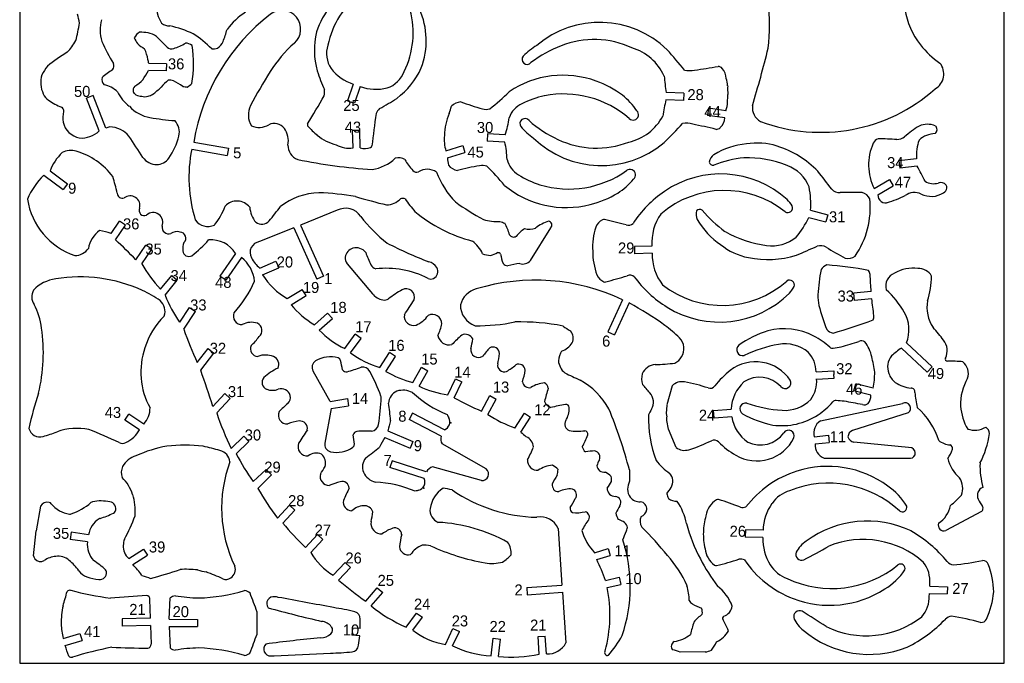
# Model space of a CAD drawing. Extents: x 35 to 689, y -57 to 689.
# Tile 1 of 2: x 35 to 689, y -57 to 370. Entities that reach past the tile are written whole.
import ezdxf

# ---------------------------------------------------------------- set-up
doc = ezdxf.new("R2010")
doc.units = 0
doc.header["$MEASUREMENT"] = 0
doc.layers.get('0').update_dxf_attribs({"linetype": 'CONTINUOUS'})
doc.layers.add('TEXT', color=1, linetype='CONTINUOUS')

msp = doc.modelspace()

# ---------------------------------------------------------------- linework, layer by layer
at = {"color": 7}
for p, q in [((132.56, 340.59), (120.86, 340.8)), ((132.56, 340.59), (132.47, 335.78)), ((132.47, 335.78), (120.7, 336.02)), ((256.64, 327.04), (252.84, 315.97)), ((261.21, 325.47), (257.4, 314.4)), ((475.98, 321.05), (464.29, 321.45)), ((475.98, 321.05), (475.82, 316.26)), ((83.99, 319.56), (79.52, 317.82)), ((87.98, 296), (79.52, 317.82)), ((92.45, 297.74), (83.99, 319.56)), ((252.84, 315.97), (255.12, 315.19)), ((257.4, 314.4), (255.12, 315.19)), ((475.82, 316.26), (464.13, 316.65)), ((492.36, 311.02), (491.69, 306.26)), ((503.95, 309.39), (492.36, 311.02)), ((503.28, 304.63), (491.69, 306.26)), ((256.18, 296.5), (260.97, 296.62)), ((256.46, 284.8), (256.18, 296.5)), ((261.27, 284.73), (260.97, 296.62)), ((345.75, 294.01), (345.51, 289.22)), ((357.2, 288.63), (345.51, 289.22)), ((357.44, 293.42), (345.75, 294.01)), ((318.14, 282.86), (329.31, 286.34)), ((319.06, 278.22), (330.7, 281.76)), ((329.31, 286.34), (330.7, 281.76)), ((630.39, 277.49), (618.77, 276.15)), ((618.77, 276.15), (619.31, 271.39)), ((55.37, 269.54), (67.03, 260.9)), ((630.94, 272.72), (619.31, 271.39)), ((51.25, 266.62), (64.12, 257.08)), ((602.37, 257.8), (612.45, 263.74)), ((612.45, 263.74), (614.88, 259.61)), ((67.03, 260.9), (64.12, 257.08)), ((604.8, 253.66), (614.88, 259.61)), ((560.11, 243.37), (571.44, 240.44)), ((95.97, 227.99), (101.44, 236.11)), ((105.42, 233.43), (101.44, 236.11)), ((558.9, 238.63), (570.23, 235.73)), ((571.44, 240.44), (570.23, 235.73)), ((98.87, 223.7), (105.42, 233.43)), ((112.37, 210.55), (118.91, 220.26)), ((116.35, 207.87), (122.89, 217.57)), ((122.89, 217.57), (118.91, 220.26)), ((454.84, 219.69), (443.15, 219.41)), ((443.15, 219.41), (443.26, 214.61)), ((178.48, 214.72), (168.06, 199.71)), ((182.38, 212.12), (171.98, 196.99)), ((454.96, 214.89), (443.26, 214.61)), ((128.67, 191.06), (136.13, 200.08)), ((131.76, 187.16), (139.84, 197.03)), ((136.13, 200.08), (139.84, 197.03)), ((171.98, 196.99), (168.06, 199.71)), ((600.27, 189.53), (588.62, 188.44)), ((588.62, 188.44), (589.07, 183.67)), ((600.72, 184.75), (589.07, 183.67)), ((141.41, 169.12), (147.84, 178.89)), ((147.84, 178.89), (151.83, 176.22)), ((144.08, 164.6), (151.83, 176.22)), ((153.11, 142.46), (160.31, 151.69)), ((160.31, 151.69), (164.13, 148.76)), ((155.37, 137.33), (164.13, 148.76)), ((241.18, 116.59), (229.9, 136.82)), ((563.82, 136.29), (575.5, 136.93)), ((564.08, 131.52), (575.76, 132.15)), ((575.5, 136.93), (575.63, 134.54)), ((575.76, 132.15), (575.63, 134.54)), ((468.24, 127.06), (464.72, 114.39)), ((588.85, 123.75), (590.03, 128.4)), ((601.65, 125.45), (590.03, 128.4)), ((163.38, 113.34), (171.38, 121.88)), ((166.05, 109.04), (174.91, 118.61)), ((171.38, 121.88), (174.91, 118.61)), ((241.18, 116.59), (252.73, 118.49)), ((252.73, 118.49), (253.51, 113.75)), ((600.18, 120.81), (588.85, 123.75)), ((241.96, 111.86), (237.75, 89.08)), ((241.96, 111.86), (253.51, 113.75)), ((464.69, 114.28), (464.32, 108.54)), ((495.77, 110.73), (507.45, 111.5)), ((566.59, 103.71), (621.19, 115.29)), ((104.97, 104.32), (107.62, 108.3)), ((117.63, 101.65), (107.62, 108.3)), ((464.32, 108.54), (464.8, 106.36)), ((464.62, 103.96), (464.81, 106.19)), ((496.09, 105.82), (495.77, 110.73)), ((496.09, 105.82), (507.77, 106.55)), ((624.84, 109.18), (587.97, 97.47)), ((114.73, 97.86), (104.97, 104.32)), ((465.72, 98.33), (464.62, 103.96)), ((470.86, 86.09), (465.76, 98.22)), ((175.65, 85.42), (184.07, 93.55)), ((184.07, 93.55), (187.4, 90.1)), ((562.58, 93.26), (571.89, 94.23)), ((571.89, 94.23), (572.39, 89.46)), ((178.99, 81.97), (187.4, 90.1)), ((563.08, 88.49), (572.39, 89.46)), ((627.29, 85.81), (588.79, 89.63)), ((569.17, 79.09), (624.99, 79.07)), ((190.28, 63.51), (198.87, 71.47)), ((193.36, 59), (202.35, 67.98)), ((198.87, 71.47), (202.35, 67.98)), ((49.03, 47.12), (46.13, 30.79)), ((206.28, 39.3), (214.24, 47.87)), ((214.24, 47.87), (217.76, 44.61)), ((209.79, 36.04), (217.76, 44.61)), ((44.35, 14.29), (46.13, 30.79)), ((69.32, 29.9), (68.65, 25.15)), ((80.91, 28.25), (69.32, 29.9)), ((224.97, 19.83), (232.95, 28.39)), ((232.95, 28.39), (236.46, 25.12)), ((392.55, 32.47), (395.1, -5.12)), ((516.89, 31.56), (516.75, 26.76)), ((528.45, 26.42), (516.75, 26.76)), ((528.59, 31.21), (516.89, 31.56)), ((80.23, 23.5), (68.65, 25.15)), ((228.48, 16.56), (236.46, 25.12)), ((243.3, 1.44), (251.34, 9.94)), ((246.79, -1.86), (254.83, 6.64)), ((251.34, 9.94), (254.83, 6.64)), ((371.78, -6.7), (395.1, -5.12)), ((639.18, -5.84), (650.87, -6.23)), ((650.87, -6.23), (650.71, -11.02)), ((264.88, -15.83), (272.56, -7)), ((268.49, -18.98), (276.18, -10.15)), ((272.56, -7), (276.18, -10.15)), ((371.78, -6.7), (372.1, -11.49)), ((372.1, -11.49), (395.43, -9.91)), ((395.43, -9.91), (397.7, -43.36)), ((639.02, -10.64), (650.71, -11.02)), ((291.72, -33.06), (298.67, -23.65)), ((298.67, -23.65), (302.48, -26.49)), ((296.04, -35.11), (302.48, -26.49)), ((317.8, -44.55), (322.76, -33.95)), ((322.53, -45.37), (327.02, -35.98)), ((322.76, -33.95), (327.02, -35.98)), ((379.22, -39.31), (384, -38.97)), ((384.83, -50.64), (384, -38.97)), ((348.15, -52.01), (349.46, -40.38)), ((349.46, -40.38), (354.23, -40.92)), ((352.92, -52.54), (354.23, -40.92)), ((380.04, -50.98), (379.22, -39.31))]:
    msp.add_line(p, q, dxfattribs=at)
at = {"color": 7, "linetype": 'Continuous'}
for p, q in [((150.75, 288.6), (173.8, 284.53)), ((149.42, 283.94), (172.97, 279.8)), ((173.8, 284.53), (172.97, 279.8)), ((245.89, 243.37), (221.51, 233.53)), ((217.06, 231.74), (194.39, 222.59)), ((217.06, 231.74), (232.44, 197.82)), ((221.51, 233.53), (236.89, 199.61)), ((387.57, 231.69), (374.09, 210.05)), ((194.55, 205.07), (205.29, 209.71)), ((205.29, 209.71), (207.19, 205.3)), ((196.45, 200.67), (207.19, 205.3)), ((252.46, 207.87), (269.34, 187.97)), ((236.89, 199.61), (232.44, 197.82)), ((212.83, 184.83), (222.79, 190.97)), ((225.31, 186.89), (222.79, 190.97)), ((215.34, 180.75), (225.31, 186.89)), ((435.36, 184.08), (425.55, 162.83)), ((435.36, 184.08), (435.36, 184.08)), ((439.71, 182.07), (429.9, 160.82)), ((230.85, 167.46), (239.58, 175.25)), ((234.05, 163.88), (242.78, 171.68)), ((242.78, 171.68), (239.58, 175.25)), ((250.97, 151.81), (257.87, 161.26)), ((254.85, 148.98), (261.75, 158.44)), ((261.75, 158.44), (257.87, 161.26)), ((425.55, 162.83), (429.9, 160.82)), ((620.39, 152), (637.51, 136.04)), ((623.66, 155.51), (640.78, 139.55)), ((274.3, 139.21), (280.7, 149.01)), ((278.32, 136.59), (284.74, 146.42)), ((284.74, 146.42), (280.7, 149.01)), ((296.12, 129.11), (301.94, 139.27)), ((301.94, 139.27), (306.1, 136.89)), ((640.78, 139.55), (637.51, 136.04)), ((300.29, 126.73), (306.1, 136.89)), ((319.33, 121.09), (324.42, 131.63)), ((324.42, 131.63), (328.74, 129.54)), ((323.65, 119), (328.74, 129.54)), ((341.73, 110.15), (347.22, 120.49)), ((345.96, 107.9), (351.46, 118.23)), ((347.22, 120.49), (351.46, 118.23)), ((295.93, 108.81), (293.64, 104.59)), ((314.87, 93.66), (293.64, 104.59)), ((317.1, 97.91), (295.93, 108.81)), ((363.8, 99.03), (370.27, 108.78)), ((367.8, 96.38), (374.27, 106.13)), ((370.27, 108.78), (374.27, 106.13)), ((277.66, 92.63), (294.31, 85.74)), ((279.49, 97.07), (296.14, 90.18)), ((296.14, 90.18), (294.31, 85.74)), ((344.91, 71.9), (315.51, 88.46)), ((282.36, 77.31), (280.9, 72.74)), ((303.68, 65.46), (280.9, 72.74)), ((305.1, 70.04), (282.36, 77.31)), ((341.73, 64.22), (309.23, 73.27)), ((673.43, 43.62), (649.83, 31.04)), ((107.6, 12.53), (117.49, 18.79)), ((110.23, 8.51), (120.12, 14.77)), ((117.49, 18.79), (120.12, 14.77)), ((416.77, 16.36), (425.73, 19.06)), ((418.15, 11.76), (427.11, 14.47)), ((425.73, 19.06), (427.11, 14.47)), ((424.04, -2.1), (433.15, 0.04)), ((433.15, 0.04), (434.25, -4.63)), ((425.13, -6.77), (434.25, -4.63)), ((121.94, -27.06), (121.71, -14.65)), ((134.47, -27.8), (135.12, -13.63)), ((121.94, -27.06), (103.22, -27.52)), ((103.22, -27.52), (103.34, -32.32)), ((122.06, -31.86), (103.34, -32.32)), ((122.06, -31.86), (122.44, -44.27)), ((134.46, -32.6), (153.18, -32.64)), ((134.46, -32.6), (135.06, -46.77)), ((134.47, -27.8), (153.19, -27.84)), ((153.19, -27.84), (153.18, -32.64)), ((64.03, -40.5), (75.25, -37.2)), ((75.25, -37.2), (76.61, -41.8)), ((256.07, -33.65), (255.74, -38.43)), ((260.87, -38.78), (255.74, -38.43)), ((261.19, -34), (256.07, -33.65)), ((65.38, -45.11), (76.61, -41.8)), ((490.14, -49.48), (473.63, -49.59))]:
    msp.add_line(p, q, dxfattribs=at)
at = {"linetype": 'Continuous'}
msp.add_lwpolyline([(35.24, -56.98), (688.66, -56.98), (688.66, 688.93), (35.24, 688.93)], close=True, dxfattribs=at)
at = {"color": 7}
for centre, radius, start, end in [((429.48, 365.11), 103.45, 352.08446, 26.23605), ((673.9, 385.2), 51.99, 161.05424, 218.12734), ((156.09, 382.23), 30.64, 171.97066, 208.90569), ((281.16, 346.42), 51.23, 117.86358, 162.70539), ((296.66, 340.99), 58.15, 127.00439, 168.27867), ((-17.71, 347.88), 94.78, 11.96242, 15.66335), ((208.45, 337.53), 43.9, 122.21764, 144.07738), ((238.23, 361.07), 58.15, 333.78465, 15.05893), ((253.8, 355.83), 51.23, 339.35793, 24.19974), ((-146.68, 409.12), 225.56, 346.3517, 349.37119), ((114.11, 362.86), 25.46, 164.26794, 196.99979), ((135.35, 376.7), 11.09, 236.73869, 267.73815), ((420.08, 303.41), 64.56, 45.96512, 130.27352), ((119.45, 353.5), 9.21, 120.43717, 152.03216), ((115.06, 315.2), 46.24, 83.30042, 90.34847), ((115.94, 343.93), 17.78, 55.64161, 75.28215), ((118.58, 291.64), 75.76, 65.1553, 77.54785), ((109.24, 296.87), 75.69, 45.10342, 57.04703), ((44.71, 401.65), 133.81, 339.72338, 343.33906), ((281.51, 349.53), 50.74, 166.17853, 195.74515), ((40.23, 373.84), 36.93, 316.06648, 330.93546), ((181.31, 394.21), 99.43, 202.96688, 212.5334), ((128.77, 364.41), 18.66, 200.67585, 214.33569), ((150.62, 399.8), 59.13, 230.94144, 236.62414), ((-509.54, -284.85), 904.39, 44.72076, 45.35597), ((129.91, 377.47), 27.78, 285.82781, 303.4679), ((145.07, 347.24), 7.06, 49.81308, 88.71901), ((161.88, 358.63), 8.99, 300.86558, 338.08648), ((416.35, 297.22), 59.43, 64.89286, 111.54378), ((678.7, 388.96), 58.09, 218.12734, 235.65166), ((119.01, 260.16), 102.36, 120.65023, 129.63837), ((98.65, 340.48), 21.84, 7.51995, 27.08673), ((135.92, 354.73), 4.29, 228.3458, 291.43127), ((74.53, 340.5), 76.07, 350.11038, 9.17248), ((163.95, 356.37), 6.02, 257.6518, 295.01168), ((257.15, 347.36), 18.27, 162.65015, 213.23415), ((404.12, 310.67), 49.27, 121.53138, 134.83781), ((422.63, 278.94), 78.74, 110.90843, 127.64248), ((432.2, 318.8), 33.57, 23.79295, 73.79894), ((-16.01, -70.64), 638.85, 39.57622, 41.16035), ((-205.76, 532.3), 759.69, 343.20061, 346.18181), ((93.54, 339.25), 4.22, 321.18403, 20.66435), ((98.12, 337.09), 23.05, 9.26226, 15.7306), ((372.01, 343.51), 3.37, 141.42956, 318.76188), ((637.11, 333.79), 11.38, 299.3405, 39.30821), ((88.25, 312.29), 43.66, 142.30257, 151.48871), ((221.6, 163.19), 213.64, 125.73515, 128.06112), ((-58.97, 441.7), 208.44, 327.58231, 329.53625), ((350.03, 375.05), 123.75, 198.50507, 204.6768), ((266.16, 356.41), 30.88, 218.13202, 252.04457), ((273.3, 341.81), 18.27, 288.82917, 339.41316), ((255.43, 358.5), 50.74, 306.31817, 335.88478), ((479.89, 353.29), 17.27, 258.33956, 280.61254), ((347.83, 1254.27), 927.87, 278.38092, 279.36041), ((498.57, 334.82), 3.94, 42.13502, 87.53369), ((493.84, 330.54), 10.32, 1.49812, 42.13502), ((67.27, 328.2), 18.06, 164.1529, 205.0457), ((94.89, 330.19), 5.15, 166.35976, 224.24396), ((101.89, 343.77), 20.46, 298.34017, 317.54602), ((163.48, 294.32), 46.09, 129.98832, 138.17392), ((134.33, 320.11), 9.54, 71.67887, 92.8113), ((119.05, 291.1), 42.23, 54.65716, 64.35074), ((131.5, 347.14), 26.67, 304.15155, 312.35419), ((395.84, 268.63), 64.28, 69.98875, 123.83098), ((394.54, 264.58), 68.53, 53.47021, 70.12368), ((623.2, 346.96), 160.94, 185.21022, 189.11967), ((472.1, 322.27), 33.17, 6.36324, 14.90658), ((60.4, 324.99), 10.48, 205.0457, 235.37516), ((88.54, 310.73), 16.09, 43.86914, 80.47685), ((125.34, 334.65), 28.25, 206.87397, 232.13622), ((115.02, 322.73), 4.56, 138.40413, 190.12565), ((-131.48, 96.34), 330.84, 42.50626, 42.98897), ((117.84, 330.83), 12.03, 282.57554, 297.82419), ((39.23, 424.16), 133.8, 309.01036, 312.21397), ((149.95, 356.88), 32, 258.32322, 263.75517), ((220.65, 322.68), 16.95, 348.62369, 2.37639), ((271.76, 354.49), 30.88, 250.01875, 283.93129), ((268.47, 412.36), 128.64, 307.70115, 315.39108), ((396.22, 254.16), 66.36, 48.99521, 101.1304), ((559.11, 323.77), 54.08, 177.68584, 183.91606), ((566.88, 409.25), 114.18, 249.47625, 311.60289), ((79.79, 353.07), 44.61, 235.37516, 247.73078), ((115.62, 325.77), 6.7, 241.49634, 274.99781), ((118.33, 325.29), 6.56, 251.06611, 288.93389), ((-294.13, 620.32), 610.71, 328.44745, 330.47229), ((217.07, 420.75), 123.75, 297.38652, 303.55824), ((328.69, 305.46), 9.8, 93.82166, 135.17738), ((414.33, 561.79), 261.22, 250.70913, 253.9976), ((375.01, 299.56), 15.85, 113.91581, 160.82752), ((395.64, 260.91), 59.63, 101.83838, 116.9854), ((409.5, 286.38), 42.11, 33.12865, 52.17833), ((620.96, 280.52), 160.94, 167.02801, 170.93746), ((482.83, 316.17), 22.19, 342.19441, 357.6957), ((359.09, 322.58), 146.09, 357.13297, 359.01471), ((61.91, 309.41), 2.57, 348.54256, 67.73078), ((88.54, 304.01), 24.61, 168.54256, 185.27686), ((125.37, 328.02), 23.39, 222.0548, 260.93234), ((875.91, 218.17), 610.71, 171.59102, 173.61586), ((286.92, 299.9), 16.95, 139.68693, 153.43962), ((365.4, 290.35), 48.41, 159.0393, 176.82047), ((290.55, 320.06), 32.12, 337.32044, 346.15502), ((344.95, 319.69), 9.37, 253.71672, 283.53493), ((442.32, 306.77), 3.59, 224.65019, 47.02928), ((532.04, 311.56), 10.6, 173.63009, 240.68065), ((77.79, 305.2), 14.18, 194.09414, 257.77147), ((149.84, 461.52), 159.11, 259.80655, 265.82059), ((129.34, 295.01), 11.85, 348.42983, 41.28876), ((228.57, 300.19), 2.34, 166.17352, 197.9153), ((300.82, 312.35), 59.7, 341.51714, 352.69864), ((370.57, 300.84), 3.37, 37.3858, 214.71812), ((425.42, 361.86), 78.74, 228.5052, 245.23925), ((432.29, 321.45), 33.57, 282.34874, 332.35473), ((11.25, 740.12), 638.85, 314.98733, 316.57146), ((477.55, 283.83), 17.27, 75.53514, 97.80812), ((493, 305.6), 10.32, 314.01267, 354.64956), ((75.86, 309.32), 18.01, 266.58876, 312.30502), ((95.98, 292.35), 6.44, 97.53947, 123.21315), ((94.45, 281.29), 17.46, 40.51133, 87.76695), ((258.42, 325.66), 41.41, 219.23552, 231.71992), ((404.81, 331.44), 49.27, 221.30987, 234.6163), ((285.26, -606.24), 927.87, 76.78727, 77.76677), ((497.44, 301.01), 3.94, 268.61399, 314.01267), ((673.42, 233.36), 77.76, 122.09515, 130.92948), ((637.69, 286.37), 14.03, 68.26841, 113.49183), ((643.42, 277.3), 16.98, 92.35651, 131.80387), ((640.77, 296.9), 3.28, 306.50198, 49.79743), ((-524.52, -129.86), 760.41, 32.47758, 33.75251), ((102.14, 301.76), 39.87, 323.47167, 346.75717), ((253.19, 317.94), 32.12, 230.50904, 255.8935), ((341.88, 290.53), 24.95, 174.22107, 197.89992), ((298.98, 275.44), 59.7, 1.5892, 12.7707), ((421.23, 337.61), 64.56, 225.87416, 310.18256), ((417.93, 344.04), 59.43, 244.6039, 291.25482), ((524.81, 244.39), 43.59, 72.61974, 99.62056), ((632.78, 273.46), 34.21, 155.20756, 207.2456), ((607.03, 285.35), 5.85, 111.61228, 155.20756), ((601.37, 46.73), 244.08, 86.25026, 89.17521), ((616.55, 300.65), 10.39, 274.27254, 304.74795), ((660.18, 279.76), 29.87, 160.0351, 184.35883), ((88.33, 256.48), 35.46, 134.79933, 158.39078), ((69.08, 271.43), 11.7, 71.39746, 119.29865), ((59.97, 238.15), 46.2, 36.61146, 73.8592), ((253.86, 302.3), 17.69, 241.28711, 278.44337), ((264.14, 295.94), 11.57, 255.60954, 290.31813), ((266.84, 287.03), 2.34, 304.14802, 335.8898), ((522.45, 236.17), 51.43, 95.49384, 120.9776), ((518.22, 223.75), 65.26, 44.24475, 72.51149), ((126.08, 284.98), 11.2, 215.59088, 270.64921), ((126.17, 283.45), 9.67, 270.2161, 325.93984), ((367.7, 283.28), 48.93, 186.02882, 191.72805), ((374.08, 280.78), 15.85, 193.46032, 240.37203), ((501.74, 272.93), 9.34, 128.12133, 164.80355), ((495.46, 276.11), 2.82, 195.05104, 278.60781), ((526.21, 193.57), 85.31, 96.97169, 110.82762), ((517.53, 205.67), 72.6, 68.19724, 91.32415), ((327.39, 279.52), 9.8, 219.11046, 260.46618), ((387.1, 15.93), 261.22, 100.29025, 103.57871), ((342.16, 263.74), 9.37, 70.75292, 100.57112), ((256.84, 179.14), 128.64, 38.89676, 46.58669), ((399.7, 323.84), 66.36, 253.15744, 305.29263), ((440.33, 266.91), 3.59, 307.25856, 129.63765), ((535.7, 249.41), 25.26, 21.97721, 69.6048), ((-705.74, -721.16), 1611.11, 37.40239, 37.93432), ((214.29, 54.3), 470.43, 26.2826, 27.66433), ((82.47, 233.6), 45.44, 133.39435, 157.8601), ((-65.09, 215.95), 169.6, 13.23358, 17.05678), ((398.45, 317.18), 59.63, 237.30244, 252.44946), ((409.71, 290.46), 42.11, 302.10951, 321.15919), ((500.41, 201.76), 65.73, 47.85072, 124.62209), ((641.7, 271.72), 10.7, 238.34193, 286.34664), ((646.44, 257.03), 4.75, 40.12191, 111.25006), ((397.88, 309.48), 64.28, 230.45686, 284.29909), ((504.68, 194.22), 74.36, 124.03311, 147.07974), ((502.83, 191.99), 64.55, 51.28946, 130.74971), ((499.46, 247.26), 60.78, 356.32634, 11.00463), ((579.47, 262.35), 7.27, 222.47066, 272.19132), ((590.04, -13.76), 269.04, 89.0964, 92.19132), ((592.16, 247.46), 8.07, 25.57502, 74.80008), ((629.02, 245.08), 10.09, 64.06942, 126.79543), ((640.15, 267.99), 15.38, 244.06942, 302.28095), ((645.7, 259.2), 4.99, 302.28095, 346.3074), ((648.28, 258.58), 2.34, 346.3074, 40.12191), ((87, 258.1), 47.21, 188.98233, 251.20519), ((103.37, 254.73), 3.37, 179.21063, 290.41068), ((108.55, 246.42), 6.52, 345.27717, 127.80973), ((396.98, 313.64), 68.53, 284.16416, 300.81763), ((529.82, 235.23), 21.19, 31.39822, 46.07308), ((544.67, 245.37), 55.06, 345.01769, 5.80774), ((609.75, 253.26), 4.96, 175.34884, 294.50687), ((591.91, 315.83), 69.94, 285.83337, 296.36463), ((117.9, 243.27), 3.39, 153.78558, 296.29833), ((123.75, 235.4), 6.5, 336.50466, 132.02281), ((493.5, 240.89), 9.34, 166.36022, 203.04244), ((486.47, 241.14), 2.82, 52.55596, 136.11273), ((553.21, 298.6), 85.31, 220.33614, 234.19208), ((544.97, 245.02), 3.19, 236.39574, 22.9524), ((424.97, 229.8), 7.77, 112.4445, 161.73348), ((422.87, 235.64), 1.59, 76.72631, 122.73132), ((169.18, -874.08), 1139.94, 76.38028, 77.12275), ((487.74, 222.02), 32.98, 145.09295, 184.05706), ((529.37, 263.1), 51.43, 210.18617, 235.66993), ((503.89, 264.47), 60.78, 320.15914, 334.83743), ((99.65, 214.67), 19.14, 126.67592, 169.59387), ((77.8, 174.29), 56.69, 71.30491, 79.40831), ((134.12, 232.2), 4.45, 172.22914, 287.65173), ((139.43, 222.57), 6.69, 70.32292, 126.30435), ((141.62, 224.95), 3.92, 312.47096, 88.97554), ((458.51, 218.73), 43.08, 161.73348, 183.18496), ((439.31, 237.72), 4.26, 246.48989, 313.70945), ((539.78, 292.19), 72.6, 239.83961, 262.96653), ((544.4, 244.32), 55.06, 325.35603, 346.14607), ((-93, 13.18), 284.83, 43.86148, 47.65454), ((102.55, 274.86), 77.39, 307.27232, 318.63886), ((162.28, 204.81), 18.99, 31.47131, 94.97083), ((534.59, 245.12), 25.26, 261.55897, 309.18656), ((71.72, 224.56), 11.15, 270.37557, 324.7501), ((155.07, 217.74), 11.64, 158.23675, 186.34883), ((147.5, 216.8), 4.01, 184.85303, 298.61544), ((458.57, 216.02), 43.08, 179.57205, 201.02353), ((527.47, 254.76), 43.59, 231.5432, 258.54403), ((-84.8, 1694.09), 1611.11, 293.22945, 293.76138), ((566.7, 212.66), 7.27, 58.97245, 108.69311), ((709.12, 449.44), 269.04, 238.97245, 242.06737), ((168.65, 194.22), 22.56, 5.34245, 52.50526), ((487.93, 214.14), 32.98, 178.69996, 217.66407), ((531.66, 276.03), 65.26, 258.65227, 286.91902), ((585, 219.59), 8.07, 256.36369, 305.58875), ((192.95, 251.07), 87.94, 209.42643, 223.04003), ((670.31, 182.54), 105.42, 168.20679, 177.35626), ((572.82, 201), 6.47, 107.79597, 151.54311), ((545.31, -97.13), 305.37, 79.94125, 85.20381), ((594.12, 200.45), 5.47, 3.63843, 34.32213), ((62.14, 173.62), 24.42, 97.07948, 136.51446), ((75.41, 98.47), 100.72, 65.74945, 99.30483), ((122.61, 226.17), 74.72, 317.23896, 336.46147), ((425.61, 203.35), 7.77, 201.02353, 250.31252), ((423.79, 197.42), 1.59, 240.0257, 286.0307), ((117.01, 1293.66), 1139.94, 285.63426, 286.37674), ((440.31, 196.14), 4.26, 49.04757, 116.26712), ((503.51, 242.73), 74.36, 215.67727, 238.72391), ((501.56, 244.86), 64.55, 232.0073, 311.46755), ((546.2, 193.92), 3.19, 339.80462, 126.36128), ((-1986.6, 36.35), 2591.41, 3.38868, 3.63843), ((52.21, 185.97), 8.97, 150.23168, 213.86456), ((69.08, 94.46), 107.05, 56.32204, 63.54195), ((530.59, 202.98), 21.19, 316.68393, 331.3588), ((122.14, 176.38), 9.54, 340.79877, 48.6335), ((210.13, 217.48), 84.04, 201.14789, 215.13442), ((499.61, 234.99), 65.73, 238.13493, 314.9063), ((592.91, 186.43), 27.92, 178.01369, 192.58957), ((-1970.18, -140.7), 2591.41, 6.96483, 7.21458), ((4.01, 159.27), 46.16, 7.47531, 28.04439), ((668.28, 204.5), 105.42, 193.247, 202.39647), ((165.66, 137.86), 49.43, 134.28618, 163.12388), ((182.66, 173.21), 5.66, 156.86195, 272.60695), ((493.94, 456.4), 305.37, 285.39945, 290.66201), ((596.68, 172.88), 5.47, 336.28113, 6.96483), ((-63.23, 148.93), 114.19, 346.45641, 8.22751), ((343.39, 233.01), 210.73, 198.94247, 205.44901), ((189.04, 156.36), 12.77, 71.5746, 118.64513), ((190.73, 163.73), 5.29, 310.10985, 63.67358), ((551.5, 99.98), 66.55, 107.25177, 125.91581), ((542.29, 121.04), 43.78, 62.87666, 103.9111), ((575.84, 168.42), 6.47, 219.06015, 262.80729), ((162.2, 182.33), 39.15, 312.87028, 324.67462), ((540.81, 118.15), 47.02, 47.04715, 62.87666), ((164.37, 136.11), 48.74, 160.7161, 209.01081), ((193.38, 151.53), 5.01, 155.18079, 268.24523), ((514.91, 150.89), 3.86, 129.25649, 287.27931), ((555.01, 64.33), 91.57, 100.15975, 115.17839), ((543.14, 130.52), 24.32, 50.70057, 100.13607), ((574.65, 154.49), 2.63, 227.04715, 279.9846), ((530.34, 406.12), 258.13, 279.9846, 281.17774), ((277.82, 1170.37), 1061.52, 286.56071, 287.22718), ((593.74, 152.77), 4.01, 55.12443, 112.61016), ((579.96, 142.52), 21.02, 10.31009, 40.112), ((198.27, 133.09), 14.35, 67.78607, 110.55575), ((201.55, 141.12), 5.67, 335.87474, 67.78607), ((241.34, 127.79), 18.44, 73.40985, 121.77853), ((245.94, 143.23), 2.34, 12.47186, 73.40985), ((543.97, 135.87), 19.85, 1.22879, 42.77781), ((523.11, 125.15), 80.36, 7.76031, 15.24299), ((-422.84, -69.02), 613.93, 17.27985, 19.64046), ((222.88, 104.79), 37.65, 115.40887, 132.74211), ((234.25, 139.24), 4.98, 121.77853, 209.14567), ((-21.22, 84.14), 275.95, 11.17351, 12.47186), ((252.33, 139.97), 3.68, 219.88484, 273.00959), ((200.64, 314.34), 185.45, 286.24574, 289.25605), ((262.92, 134.02), 5.36, 28.31993, 102.05966), ((523.66, 115.3), 27.63, 33.84596, 127.50414), ((200.9, 129.21), 4.82, 137.92734, 248.59115), ((108.09, 54.96), 179.21, 21.35325, 27.08815), ((540.81, 92.95), 55.8, 127.50414, 142.51083), ((526.28, 113.78), 18.94, 42.2046, 123.40895), ((543.22, 128.96), 3.81, 220.14579, 27.00102), ((544.3, 129.81), 19.85, 323.41108, 4.96011), ((540.13, 137.11), 62.61, 349.26385, 358.98537), ((203.01, 135.39), 11.35, 250.07825, 289.92175), ((208.93, 119.05), 6.04, 15.26741, 109.92175), ((474.82, 120.28), 9.45, 79.89399, 134.15195), ((457.86, 25.15), 106.09, 71.17934, 79.89399), ((493.37, 129.34), 3.99, 251.17934, 322.51083), ((533.21, 110.53), 25.78, 132.3127, 177.84458), ((254.9, 52.79), 218.44, 161.47482, 167.8477), ((209.61, 119.23), 5.34, 310.70409, 15.26741), ((96.14, 127.61), 179.21, 351.59091, 357.32581), ((272.82, 119.36), 2.34, 357.32581, 21.35325), ((542.89, 135.03), 24.32, 266.05282, 315.48832), ((592.05, 120.62), 8.13, 319.53432, 1.33948), ((106.39, 112.12), 15.36, 317.03101, 1.3049), ((267.24, 52.24), 83.04, 130.70409, 136.0297), ((517.02, 111.74), 3.86, 78.90958, 236.9324), ((547.56, 202.11), 91.57, 251.0105, 266.02914), ((539.25, 147.08), 47.02, 303.31224, 319.14174), ((576.8, 114.6), 2.63, 86.20429, 139.14174), ((559.89, -140.35), 258.13, 85.01115, 86.20429), ((391.23, -927.36), 1061.52, 78.96171, 79.62818), ((595.6, 118.37), 4.01, 253.57873, 311.06446), ((622.95, 112.19), 3.56, 302.08112, 119.56106), ((326.04, 160.34), 168.01, 197.77968, 206.482), ((212.67, 107.44), 5.74, 154.73459, 274.18047), ((533.19, 110.8), 25.78, 189.49981, 235.03169), ((547.91, 166.3), 66.55, 240.27308, 258.93712), ((541.03, 144.37), 43.78, 262.27779, 303.31224), ((48.62, 100.57), 7.47, 193.88258, 286.55536), ((73.55, 56.94), 41.87, 79.66804, 108.84564), ((-231.48, -653.66), 814.17, 65.8735, 67.42554), ((223.6, 76.82), 27.02, 96.22221, 112.88536), ((221.21, 98.71), 5, 349.28025, 96.22221), ((268.14, 102.3), 5.36, 276.6194, 350.35913), ((571.57, 95.8), 9.34, 122.15995, 195.786), ((26.45, 179.97), 89.91, 285.67624, 291.92632), ((98.04, 106.89), 18.98, 293.58435, 331.61244), ((2831.72, -1618.12), 3119.84, 146.63336, 146.82621), ((260.01, 93.28), 3.68, 105.66947, 158.79422), ((-17.01, 58.56), 275.95, 6.2072, 7.50555), ((266.89, -88.47), 185.45, 89.42301, 92.43331), ((524.33, 104.85), 27.63, 239.84026, 333.49843), ((526.74, 106.69), 18.94, 243.93544, 325.13979), ((545.48, 93.8), 3.81, 340.34337, 147.1986), ((590.02, 92.68), 5.21, 113.22814, 174.48918), ((589.8, 94.74), 5.21, 197.46335, 258.72438), ((103.4, 92.49), 3.74, 236.07739, 306.7133), ((226.05, 86.64), 6.15, 157.40025, 276.42006), ((242.65, 88.17), 4.98, 169.53338, 256.90052), ((245.7, 101.29), 18.44, 256.90052, 305.26921), ((255, 88.15), 2.34, 305.26921, 6.2072), ((476.53, 93.66), 9.45, 233.19244, 287.4504), ((447.55, 185.85), 106.09, 287.4504, 296.16505), ((496.09, 87.05), 3.99, 44.83356, 116.16505), ((538.49, 129.21), 55.8, 224.83356, 239.84026), ((572.4, 87.86), 9.34, 176.16652, 249.79257), ((626.06, 82.47), 3.56, 252.39147, 69.87141), ((292.09, 138.51), 126.45, 206.55916, 216.37472), ((231.95, 74.22), 8.18, 64.1025, 129.641), ((230.02, 75.5), 8.21, 345.22787, 47.82676), ((138.46, 133.3), 116.13, 326.0292, 328.95213), ((571.4, 5.98), 67.62, 53.78579, 107.58389), ((240.54, 66.95), 5.95, 165.72425, 271.39149), ((571.5, 5.49), 68.12, 107.54414, 142.81211), ((318.54, 126.99), 142.45, 208.50718, 217.99224), ((270.22, -15.61), 82.11, 105.73296, 111.08655), ((249.22, 58.94), 4.66, 2.99382, 105.73296), ((2055.55, -781.12), 1988, 154.9957, 155.25538), ((328.24, 41.93), 21.04, 124.97361, 169.6751), ((308.82, 6.58), 53.11, 75.36902, 82.0434), ((572.12, -6.74), 69.2, 47.19037, 111.99969), ((585.75, 23.68), 44.88, 31.60925, 55.21865), ((381.05, 143.91), 104.14, 235.61534, 268.58618), ((552.54, 36.23), 22.12, 106.65782, 144.66122), ((49.26, 47.08), 0.234, 149.24151, 169.91364), ((53.66, 44.47), 5.35, 76.82486, 149.24151), ((54.34, 47.4), 2.34, 37.97523, 76.82486), ((70.43, 59.95), 18.07, 217.97523, 263.35741), ((56.64, 79.66), 39.64, 288.71991, 310.73815), ((84.04, 47.85), 2.34, 100.2317, 130.73815), ((89.24, 19.02), 31.64, 79.35505, 100.2317), ((94.45, 45.57), 4.59, 336.77682, 82.02621), ((255.56, 49.8), 5.61, 167.63931, 271.29874), ((264.61, 34.17), 13.42, 95.75632, 131.68078), ((263.88, 41.47), 6.08, 18.84953, 95.75632), ((506.18, 38.26), 15.72, 123.03778, 170.38556), ((498.58, 49.75), 1.94, 75.8526, 120.03597), ((444.77, -123.44), 183.3, 67.97802, 72.7757), ((514.98, 54.66), 8.31, 259.77633, 285.73536), ((560.68, 30.46), 32.11, 144.66122, 178.64726), ((621.01, 46.45), 3.05, 232.53223, 14.10934), ((68.61, 44.33), 2.34, 263.35741, 288.71991), ((73.24, 92.21), 55.26, 286.08552, 296.09553), ((96.52, 44.68), 2.34, 296.09553, 336.77682), ((192.33, 54.47), 78.08, 347.01573, 351.87558), ((316.56, 44.81), 9.07, 174.31229, 246.85635), ((380.97, 27.43), 12.63, 23.53671, 101.38656), ((531.54, 28.78), 42.62, 163.50796, 178.40073), ((96.4, 25.58), 15.72, 122.56534, 170.24086), ((89.2, 36.86), 2.34, 106.08552, 122.56534), ((331.69, 134.98), 157, 219.06517, 227.17531), ((275.25, 35.8), 6.92, 170.62023, 274.97204), ((284.3, 28.36), 4.43, 1.20198, 109.48633), ((307.32, -70.13), 106.76, 60.90417, 86.95222), ((597.6, -30.86), 68.16, 64.68382, 126.3116), ((292.21, 6.01), 28.14, 109.48633, 125.55049), ((377.9, 7.69), 91.55, 166.89106, 172.09586), ((531.54, 28.67), 42.62, 178.24693, 193.1397), ((560.53, 25.3), 32.11, 178.0004, 211.98644), ((581.02, -47.97), 91.04, 39.95214, 59.85645), ((95.85, 21.73), 15.72, 173.52244, 222.49493), ((293.09, 20.82), 5.9, 185.25253, 285.31434), ((309.72, 4.45), 18.47, 113.93546, 144.68573), ((303.67, 4.26), 17.14, 75.92265, 94.81999), ((372.58, 164), 157.08, 245.66018, 259.54326), ((348.12, 15.91), 13.26, 355.98913, 33.12057), ((567.76, 7.79), 19.38, 122.89365, 152.93984), ((-415.16, 1802.77), 2037.38, 298.45624, 298.98832), ((595.04, -35.37), 60.49, 48.50828, 112.16905), ((44.58, 14.26), 0.234, 173.84966, 194.52179), ((49.53, 15.55), 5.35, 194.52179, 218.82023), ((61.31, -4.01), 18.07, 96.92978, 122.71389), ((60.54, 2.31), 11.7, 49.93823, 96.92978), ((265.11, 37.65), 42.28, 209.93422, 238.94143), ((335.98, 38.69), 34.73, 304.68935, 316.93844), ((505.66, 20.7), 15.72, 186.26211, 233.60989), ((554.2, 15.24), 3.95, 159.64847, 291.12196), ((49.01, 15.13), 4.68, 218.82023, 302.71389), ((42.55, -19.08), 39.64, 36.29789, 49.93823), ((54.99, -35.76), 55.26, 47.66777, 58.01118), ((348.45, 37.91), 28.72, 261.22737, 284.71135), ((497.4, 9.66), 1.94, 236.61169, 280.79506), ((453.82, 185.71), 183.3, 283.87197, 288.66964), ((513.49, 3.8), 8.31, 70.91231, 96.87133), ((572.79, 49.59), 68.12, 213.83555, 249.10352), ((552.07, 20.01), 22.12, 211.98644, 249.98984), ((574.13, 61.76), 69.2, 244.64797, 309.4573), ((619.82, 5.8), 3.05, 342.53832, 124.11543), ((618.91, -2.33), 20.32, 354.44311, 37.12173), ((656.35, 15.57), 7.52, 222.55633, 258.14679), ((633.11, 221.6), 214.49, 275.80667, 281.06355), ((674.44, 7.24), 3.87, 21.24559, 92.50828), ((629.2, -10.35), 52.41, 0.76762, 21.24559), ((83.94, 11.32), 11.7, 216.29789, 249.82089), ((90.81, 30.03), 31.64, 249.82089, 264.40825), ((88.39, 3.08), 4.59, 261.73709, 6.98648), ((90.62, 3.36), 2.34, 6.98648, 47.66777), ((585.95, 30.6), 44.88, 301.42901, 325.03842), ((445.13, 236.28), 309.92, 230.20929, 234.43537), ((629.19, -5.32), 10.01, 357.0259, 5.86713), ((572.66, 49.11), 67.62, 249.06378, 302.86187), ((618.56, -12.8), 20.32, 319.08326, 1.76188), ((629.01, -10.49), 10.01, 350.33786, 359.17909), ((629.36, -5.48), 52.41, 334.95941, 355.43737), ((333.9, 62.7), 104.64, 231.31064, 246.22778), ((552.84, -26.04), 3.95, 65.08303, 196.55652), ((-532.71, -1745.5), 2037.38, 57.21667, 57.74875), ((596.94, 21.75), 60.49, 244.03594, 307.69671), ((654.74, -33.14), 7.52, 98.0582, 133.64867), ((617.91, -237.18), 214.49, 75.14144, 80.39833), ((566.85, -19.52), 19.38, 203.26515, 233.31135), ((583.78, 35.25), 91.04, 296.34854, 316.25285), ((673.34, -26.02), 3.87, 263.69671, 334.95941), ((326.34, 4.99), 50.26, 232.92164, 260.22162), ((599.18, 17.08), 68.16, 229.8934, 291.52117), ((350.66, 10.41), 62.47, 243.23953, 267.702), ((386.01, -37.72), 12.97, 264.75649, 334.24906), ((360.93, 44.64), 97.51, 265.28793, 281.30402)]:
    msp.add_arc(centre, radius, start, end, dxfattribs=at)
at = {"color": 7, "linetype": 'Continuous'}
for centre, radius, start, end in [((283.46, 266.48), 134.54, 127.3947, 170.53629), ((209.29, 363.51), 12.41, 311.57689, 127.3947), ((276.08, 288.22), 88.24, 131.57689, 147.68883), ((462.32, 170.43), 308.6, 147.68883, 152.52753), ((200.43, 306.6), 13.43, 152.52753, 212.21312), ((204.25, 292.77), 8.23, 36.37936, 117.14638), ((194.15, 310.86), 12.5, 246.00862, 300.49973), ((199, 289.28), 14.53, 349.67952, 35.18975), ((242.73, 265.05), 95.2, 168.554, 197.14557), ((223.34, 286.45), 10.05, 178.69907, 249.01895), ((294.87, 648.88), 379.33, 258.57657, 266.11201), ((264.42, 299.84), 29.79, 279.14219, 312.43548), ((286.87, 271.02), 7.22, 56.06217, 108.96836), ((320.09, 292.94), 33.25, 208.61761, 223.99475), ((298.69, 271.89), 3.25, 219.14153, 290.73618), ((305.73, 259.54), 11.02, 56.28998, 122.30501), ((366.98, 289.87), 59.05, 200.99747, 223.91964), ((235.03, 211.2), 43.81, 91.56189, 127.64519), ((229.02, 91.9), 163.17, 79.73947, 88.30762), ((179.5, 238.87), 10.67, 37.93118, 137.27676), ((388.22, 698.01), 464.17, 253.71796, 256.36062), ((278.51, 259.75), 12.82, 271.11666, 317.41035), ((289.29, 246.92), 4.37, 66.51525, 107.82564), ((363.19, 300.7), 87.66, 214.59733, 221.49179), ((424.99, 389.14), 172.55, 234.35887, 241.64532), ((128.45, 262.62), 46.26, 321.21356, 339.08663), ((205.06, 246.5), 17.18, 183.57132, 220.19088), ((89.46, 332.33), 146.93, 319.24328, 323.96462), ((251.46, 232.71), 12.03, 32.99811, 117.56897), ((359.84, 316.82), 96.9, 229.97591, 255.5604), ((160.13, 242.93), 10.27, 215.38775, 295.19958), ((195.81, 240.67), 6.53, 233.65487, 319.24328), ((341.68, 301.53), 101.48, 217.8543, 231.90281), ((351.78, 264.17), 28.27, 251.98928, 274.4109), ((403.76, 373.15), 145.93, 250.04563, 251.3741), ((397.7, 204.71), 33.58, 109.96002, 126.7496), ((385.74, 233.65), 2.67, 313.03161, 79.29167), ((310.11, 210.63), 52.92, 18.27146, 27.26158), ((390.41, 203.62), 34.18, 126.08145, 138.8247), ((373.28, 244.55), 13.64, 257.28601, 288.49662), ((195.42, 215.35), 7.31, 98.08938, 208.32619), ((321.9, 205), 22.66, 24.87452, 52.53501), ((363.05, 228.78), 3.11, 210.10241, 301.57288), ((258.32, 211.39), 7.12, 105.41754, 171.75794), ((258.54, 210.59), 7.95, 37.42687, 105.41754), ((400.73, 455.82), 263.88, 242.54179, 249.13555), ((209.42, 222.89), 23.21, 208.32619, 230.15735), ((257.21, 211.55), 6.01, 171.75794, 217.74615), ((1706.92, 798.29), 1555.4, 202.00819, 202.33326), ((304.45, 200.71), 8.85, 31.63759, 74.91834), ((348.26, 230.3), 16.81, 249.79339, 268.26338), ((340.27, 239.24), 26.79, 286.20965, 296.95906), ((352.42, 212.78), 2.57, 39.19608, 89.98647), ((391.23, 220.6), 37.34, 189.55339, 199.43699), ((369.05, 214.46), 6.73, 252.66061, 320.46186), ((275.2, 212.63), 8.84, 217.50297, 245.15517), ((277.86, 141.24), 63.69, 63.55336, 95.74356), ((307.74, 202.73), 4.99, 296.30654, 31.63759), ((359.1, 210.45), 3.83, 216.36652, 271.50782), ((371.82, 159.13), 49.14, 95.58416, 104.87899), ((627.74, 182.44), 22.58, 80.94457, 121.68494), ((631.9, 195.08), 9.69, 28.92447, 93.62765), ((235.94, 225.13), 46.46, 211.77675, 240.16241), ((308.09, 202.02), 4.19, 243.55336, 296.30654), ((377.48, 61.32), 135.72, 64.75914, 106.79235), ((618.96, 193.24), 8.96, 110.11289, 196.18319), ((585.23, 200.32), 55.16, 342.11429, 359.41488), ((337.67, 106.02), 97.62, 119.87711, 126.22755), ((291.78, 185.89), 5.5, 340.07583, 119.87711), ((342.03, 176.94), 14.8, 104.69933, 165.28944), ((564.38, 141.79), 67.16, 30.48097, 46.80382), ((278.77, 196.15), 12.49, 220.94335, 257.87811), ((277.15, 188.62), 4.78, 257.87811, 306.22755), ((-212.78, 506.29), 603.07, 326.57304, 327.6978), ((661.37, 179.03), 24.05, 169.57102, 213.84976), ((265.15, 223.19), 65.43, 220.43497, 238.39205), ((342.12, 180.52), 14.41, 179.29165, 251.16445), ((326.87, -21.78), 233, 54.15094, 61.03287), ((296.65, 173.18), 6.19, 171.75819, 285.60879), ((290.76, 184.66), 19, 293.43415, 324.92199), ((309.05, 167.91), 6.44, 2.33051, 115.18418), ((602.59, 164.28), 22.82, 337.40132, 30.48097), ((273.88, 201.82), 55, 223.6057, 245.38996), ((278.39, 176.61), 38.04, 334.81454, 347.19016), ((339.33, 289.76), 122.89, 269.13121, 281.51866), ((367.16, 16.48), 152.89, 79.14287, 91.23254), ((409.19, 181.76), 20.09, 228.82005, 245.23321), ((395.33, 158.71), 7.26, 333.36257, 41.47549), ((415.06, 100.28), 82.41, 45.23587, 54.15094), ((477.95, 22.01), 217.58, 38.44084, 41.30649), ((320.33, 161.74), 7.63, 189.97044, 283.12081), ((384.83, 96.18), 85.55, 131.09162, 137.20017), ((330.92, 155.66), 5.52, 26.22839, 114.87473), ((289.56, 163.8), 46.66, 344.94111, 352.97929), ((465.94, 151.58), 10.16, 327.5666, 45.23587), ((639.65, 150.37), 11.13, 333.54989, 38.44084), ((339.74, 150.97), 5.17, 172.15917, 302.2607), ((437.4, 72.68), 120.29, 138.61199, 142.08558), ((349.24, 148.27), 4.46, 1.98333, 117.96971), ((391.06, 162.15), 12.67, 287.57545, 328.12332), ((649.15, 108.27), 52.34, 123.3373, 132.40291), ((291.04, 196.73), 59.91, 232.84534, 253.77659), ((294.64, 155.25), 59.45, 346.6131, 353.40799), ((407.32, 142.31), 14.66, 148.04284, 174.88795), ((464.97, 152.19), 11.31, 296.86156, 327.5666), ((622.85, 139.51), 11.65, 140.50293, 202.11218), ((650.89, 144.78), 1.42, 153.54989, 270.42373), ((356.78, 140.62), 4.39, 168.54039, 290.16275), ((335.27, 175.32), 45.14, 300.66537, 310.31215), ((366.47, 137.14), 4.25, 3.32034, 117.93596), ((321.44, 145.24), 49.9, 341.82078, 350.94415), ((404.81, 144.89), 12.15, 186.03089, 229.87764), ((458.15, 130.51), 10.71, 96.04046, 155.12715), ((456.93, 233.94), 92.77, 270.05814, 278.14804), ((651.73, 31.73), 111.63, 85.12297, 90.42373), ((654.29, 135.06), 10.5, 343.18378, 48.70923), ((313.67, 195.85), 69.01, 239.18043, 255.26658), ((1008.85, 1419.48), 1422.23, 244.51843, 244.96937), ((383.05, 87.61), 49.46, 29.15082, 60.9002), ((458.93, 131.63), 11.04, 162.10384, 200.30426), ((624.43, 139.59), 13.16, 199.84732, 231.5467), ((693.82, 114.62), 34.23, 149.4412, 181.97582), ((327.52, 183.72), 63.16, 244.4554, 262.54517), ((373.48, 130.42), 4.7, 189.1352, 282.59169), ((384.61, 110.81), 18.11, 93.15538, 123.92656), ((494.97, 90.18), 114.53, 162.07431, 166.67949), ((381.44, 124.84), 4.6, 7.41546, 61.83468), ((255.96, -50.22), 262.29, 41.16048, 42.7422), ((630.48, 151.33), 26.24, 237.15586, 261.92917), ((627.1, 123.16), 2.21, 344.96848, 97.90321), ((289.69, 114.56), 9.81, 114.72832, 174.21938), ((289.61, 110.58), 13.5, 62.1629, 107.32607), ((346.73, 177.54), 74.9, 227.2764, 248.1682), ((498.54, 453.39), 377.36, 242.38986, 245.44659), ((446.34, 116.11), 9.48, 330.96733, 41.65397), ((781.16, 142.77), 153.26, 187.56918, 191.31225), ((154, 94.09), 127.75, 4.45297, 9.66866), ((390.81, 119.88), 8, 204.40817, 246.61142), ((415.75, 2.54), 113.53, 99.29128, 104.3401), ((397.77, 112.48), 2.13, 1.74347, 99.29128), ((384.09, 112.06), 15.81, 329.10818, 1.74347), ((128.32, -11.44), 322.36, 14.85777, 22.4564), ((619.75, 14.9), 191.31, 149.67001, 150.9815), ((598.95, 76.38), 48.37, 17.31834, 48.69793), ((694.64, 116.2), 35.14, 184.50288, 210.53176), ((315.19, 103.08), 5.51, 290.25121, 30.52747), ((335.08, 114.81), 17.57, 202.7309, 210.52747), ((396.82, 187.84), 94.74, 237.53422, 249.603), ((536.65, 106.41), 84.2, 179.12029, 200.06742), ((346.58, 82.76), 68.6, 161.9492, 167.95809), ((401.54, 101.62), 4.52, 149.10818, 249.16473), ((669.02, 112.81), 15.19, 252.17425, 298.75532), ((673.84, 95.19), 4.97, 1.29596, 59.9404), ((335.24, 55.35), 68.6, 147.0811, 153.08998), ((321.93, 91.88), 7.27, 165.89762, 208.10733), ((420.98, 153.22), 77.84, 226.90837, 230.41608), ((368.33, 86.06), 7.8, 2.79736, 66.98548), ((405.51, 128.17), 31.27, 259.73399, 278.6939), ((365.36, 111.5), 49.91, 329.96344, 340.01606), ((409.61, 94.66), 2.67, 355.46924, 76.48105), ((617.39, 104.15), 62.05, 332.68525, 351.7996), ((151, -8.24), 96.92, 100.75477, 113.46751), ((144.64, -6.49), 94.2, 82.48324, 97.14831), ((127.85, -51.56), 141.49, 73.45105, 78.12567), ((190.96, 183.41), 127.75, 305.37053, 310.58621), ((327.7, 104), 51.51, 329.81922, 340.06027), ((414.3, 87.98), 5.91, 194.33166, 231.85503), ((653.52, 101.27), 13.44, 231.35108, 266.78722), ((633, 91.65), 22.23, 324.79154, 342.4705), ((651.67, 85.51), 2.59, 347.58211, 64.82068), ((117.29, 65.49), 15.94, 107.83234, 149.54258), ((166.18, 75.61), 8.68, 7.21895, 76.90778), ((272.51, 73.05), 9.81, 140.8198, 200.31086), ((421.32, -8.81), 92.76, 92.68572, 96.60439), ((416.05, 79.67), 4.28, 337.12849, 77.52312), ((674.76, 84.23), 24.21, 192.87492, 229.15326), ((112.84, 69.44), 10.17, 156.00976, 199.00393), ((257.71, 45.81), 88.48, 159.5687, 205.65743), ((311.35, 66.31), 7.27, 106.93185, 149.14157), ((342.05, 68.6), 4.37, 337.32578, 49.1161), ((378.93, 77.7), 6.72, 176.52147, 273.80004), ((390.66, 54.42), 20.06, 95.48546, 124.24671), ((379.44, 58.33), 18.55, 45.25104, 59.92339), ((434.02, 69.75), 16.28, 149.51506, 165.03553), ((424.65, 75.11), 6.46, 190.29476, 222.81793), ((491.21, 103.97), 42.8, 218.16792, 234.91566), ((730.39, 74.59), 57.87, 178.9291, 194.98523), ((83.97, 46.29), 27.64, 18.36075, 45.852), ((275.27, 75.93), 13.5, 207.71311, 252.87629), ((298.67, 63.15), 5.51, 284.51171, 24.78797), ((342.04, 68.57), 4.37, 265.92308, 337.7134), ((557.4, -27.81), 191.18, 150.00962, 152.04128), ((381.91, 71.5), 10.6, 339.27266, 0.04125), ((423.13, 75.65), 5.89, 236.9, 278.24671), ((414.03, 53.25), 19.33, 44.7915, 59.04191), ((421.78, 64.89), 6.28, 347.9711, 18.30215), ((551.18, 68.74), 111.3, 178.72266, 182.56822), ((461.18, 63.72), 7.54, 327.35124, 43.89063), ((648.99, 59), 12.11, 338.52555, 34.8446), ((268.37, -11.82), 74.9, 66.87099, 87.76279), ((402.81, 63.82), 14.42, 187.98804, 202.49749), ((395.09, 81.42), 37.37, 323.5254, 331.47834), ((430.46, 59.01), 5.32, 177.91257, 271.51159), ((448.99, 58.7), 10.32, 150.68407, 212.81668), ((433.88, 79.08), 38.86, 322.52609, 330.00077), ((676.41, 54.36), 5.62, 110.12393, 206.73127), ((74.82, 43.75), 37.14, 355.53621, 17.62564), ((304.46, 40.8), 17.57, 104.51171, 112.30828), ((392.44, 60.72), 3.81, 219.28301, 278.2776), ((400.44, 41.02), 17.59, 84.83301, 115.06312), ((400.71, 54.68), 4.07, 322.93323, 71.22323), ((430.13, 49.65), 4.07, 328.37124, 83.46187), ((446.87, 58.7), 8.61, 220.43167, 271.60496), ((471.46, 55.98), 6.76, 184.52866, 212.21926), ((471.41, 59.61), 9.2, 231.90989, 271.4605), ((620.9, 89), 52.3, 307.74959, 318.81193), ((403.92, 45.77), 3.38, 171.46422, 236.15722), ((-1936.64, 1378.26), 2690.13, 330.32094, 330.46672), ((455.16, 32.4), 26.33, 144.96638, 157.36466), ((446.7, 45.37), 4.74, 354.53136, 84.98072), ((431.93, 25.07), 47.11, 12.93079, 32.53635), ((634.86, 51.16), 18.39, 303.81511, 348.98878), ((717.49, 75.05), 51.61, 206.73127, 212.97065), ((672.2, 45.66), 2.38, 301.04785, 32.97065), ((5.02, 80.38), 113.89, 331.06226, 339.69821), ((404.64, 68.48), 25.65, 264.18001, 283.38263), ((409.58, 39.89), 3.77, 333.89958, 74.62616), ((454.19, 48.49), 24.08, 194.33841, 204.76147), ((453.42, 37.23), 6.5, 151.88802, 216.38725), ((445.52, 45.85), 5.97, 291.32678, 351.01529), ((446.96, 10.89), 43.62, 141.19853, 152.50152), ((421.09, 6.15), 34.16, 64.44846, 70.79494), ((430.89, 30.12), 8.44, 26.88704, 54.26193), ((433.96, 33.04), 4.55, 329.91262, 11.33698), ((281.73, -132.87), 235.26, 38.80067, 44.96181), ((572.67, 59.25), 97.73, 193.99206, 208.75754), ((648.55, 34.52), 3.71, 158.47857, 290.09022), ((443.09, 41.4), 36.34, 196.57972, 223.5688), ((310.77, 80.88), 136.65, 335.83504, 338.48521), ((114.71, 20.61), 10.76, 177.14811, 228.66049), ((120.74, 20.31), 16.79, 162.80743, 177.14811), ((340.6, -6.23), 99.83, 341.11986, 18.19226), ((409.77, -35.55), 74.62, 23.71953, 42.17161), ((80.95, -22.68), 42.78, 34.02627, 46.80819), ((171.62, 5.25), 6.73, 302.9184, 19.55303), ((305.05, -43.7), 125.97, 19.29834, 26.1212), ((609.34, 76.39), 138.15, 207.67207, 216.51912), ((240.54, 359.49), 379.13, 250.8873, 251.78849), ((66.47, 219.96), 227.51, 284.14196, 289.29972), ((145.49, -66.51), 71.85, 83.72751, 93.05377), ((164.09, 37.97), 34.76, 251.98911, 261.56694), ((55.57, -267.36), 290.02, 66.75319, 69.10898), ((172.23, 3.78), 5.17, 244.84525, 306.01973), ((440.16, -16.25), 39.41, 1.16609, 15.77459), ((480.14, -29.59), 29.92, 20.67496, 52.58589), ((-224.5, 68.19), 301.37, 343.22331, 345.09609), ((68.62, -11.26), 2.71, 78.40424, 134.48029), ((130.97, 232.82), 249.2, 255.64248, 261.81723), ((300.1, -2491.93), 2486.52, 94.16588, 94.72005), ((118.94, -14.7), 2.77, 1.03838, 78.94401), ((139.73, -19.62), 7.55, 98.87568, 127.61016), ((157.93, 104.93), 118.67, 260.60813, 268.10469), ((150.27, 105.8), 119.54, 271.79023, 286.65695), ((182.96, -16.74), 8.17, 50.62555, 78.8808), ((-263.9, -184.58), 484.43, 19.4871, 21.07002), ((203.81, -17.35), 4.59, 80.7572, 217.95683), ((197.96, -53.31), 41.03, 77.52395, 80.7572), ((335.68, -24.82), 91.26, 344.83452, 11.40818), ((119.26, -30.75), 56.5, 167.78857, 180.17972), ((-562.9, -4268.74), 4324.54, 79.25336, 79.74726), ((483.78, -13.48), 4.65, 204.94344, 242.43748), ((634.52, 303.39), 355.55, 244.53079, 245.63004), ((499.8, -17.81), 8.42, 288.66964, 351.69111), ((145.01, -26.7), 47.92, 355.67922, 4.46012), ((435.45, 834.49), 886.45, 254.60956, 256.98005), ((219.89, -177.46), 159.17, 76.28344, 81.47666), ((256.52, -27.36), 4.67, 356.5202, 76.28344), ((508.95, -51.76), 34.31, 127.23124, 139.88161), ((480.24, -23.2), 8.05, 351.16379, 19.77378), ((503.14, -27.11), 1.47, 115.79175, 220.99527), ((119.2, -28.31), 56.5, 182.65457, 192.46428), ((144.99, -33.74), 47.92, 355.31463, 4.09553), ((234.69, -38.45), 9.34, 38.01334, 83.52258), ((180.55, -30.93), 80.7, 357.82432, 2.33396), ((570.05, -58.67), 92.03, 161.61991, 166.92912), ((456.34, -54.67), 52.86, 21.42944, 30.20736), ((-263.29, 125.75), 484.43, 338.70473, 340.28766), ((235.21, -30.79), 9.34, 268.71905, 314.22829), ((180.55, -30.93), 80.7, 349.90767, 354.41731), ((363.59, 1.04), 81.7, 319.83175, 331.02635), ((465.32, -18.25), 24.74, 279.8562, 307.5734), ((491.43, -28.27), 15.8, 293.48605, 333.35883), ((-219.25, -144.12), 301.37, 17.73819, 19.18167), ((119.68, -44.35), 2.77, 283.89027, 1.7959), ((201.77, -47.53), 4.59, 134.28481, 271.48443), ((316.29, -922.84), 886.45, 95.26158, 97.63207), ((255.35, -44.72), 4.67, 275.95819, 355.72143), ((471.13, -45.7), 3.46, 117.18833, 221.63708), ((470.29, -29.93), 30.29, 322.5663, 334.94305), ((143.92, -290.98), 249.2, 101.01705, 107.1918), ((178.12, 2438.81), 2486.52, 268.11423, 268.6684), ((139.69, -40.8), 7.55, 232.16459, 260.89908), ((157.4, -165.42), 118.67, 91.67006, 99.16662), ((149.74, -166.26), 119.54, 73.1178, 87.98453), ((182.91, -43.85), 8.17, 280.89396, 309.1492), ((200.82, -11.1), 41.03, 271.48443, 274.71768), ((15.99, 4268.45), 4324.54, 272.49437, 272.98828), ((239.31, 108.95), 159.17, 270.76497, 275.95819), ((425.32, -49.85), 1.94, 143.57019, 291.09982), ((456.47, -95.36), 48.88, 69.44392, 75.68776), ((487.65, -31.88), 17.77, 278.06827, 292.13628), ((69.59, -50.28), 2.71, 228.35399, 284.43005)]:
    msp.add_arc(centre, radius, start, end, dxfattribs=at)
at = {"linetype": 'Continuous'}
msp.add_arc((239.48, -34.93), 3.41, 311.3484, 40.89323, dxfattribs=at)
at = {"color": 7, "linetype": 'Continuous'}
for p in [(321.43, 102.46), (303.52, 59.19)]:
    msp.add_point(p, dxfattribs=at)

# ---------------------------------------------------------------- texts
at = {"layer": 'TEXT', "linetype": 'Continuous'}
for s, height, p in [('36', 7.307, (133.64, 336.83)), ('50', 7.307, (71.29, 318.56)), ('28', 7.307, (478.35, 316.42)), ('25', 7.307, (249.97, 309.25)), ('44', 7.307, (489.62, 305.16)), ('43', 7.307, (250.95, 294.88)), ('30', 7.307, (338.66, 294.64)), ('5', 7.31, (176.89, 277.84)), ('45', 7.307, (332.39, 278.35)), ('34', 7.307, (610.88, 271.35)), ('9', 7.31, (67.37, 254.38)), ('47', 7.307, (615.96, 258.36)), ('31', 7.307, (572.31, 235.41)), ('36', 7.307, (103.82, 230.72)), ('29', 7.307, (432.29, 214.75)), ('35', 7.307, (118.67, 214.04)), ('20', 7.307, (205.81, 205.48)), ('34', 7.307, (135.38, 196.43)), ('48', 7.307, (164.96, 191.97)), ('1', 7.31, (237.26, 194.47)), ('19', 7.307, (223.17, 188.56)), ('33', 7.307, (578.03, 182.89)), ('33', 7.307, (148.37, 176.96)), ('18', 7.307, (241.36, 175.35)), ('17', 7.307, (257.89, 162.56)), ('16', 7.307, (279.8, 150.18)), ('6', 7.31, (421.73, 153)), ('32', 7.307, (161.37, 148.23)), ('15', 7.307, (301.7, 141.1)), ('14', 7.307, (323.61, 132.43)), ('32', 7.307, (577.09, 134.69)), ('49', 7.307, (637.88, 131.51)), ('31', 7.307, (173.44, 119.49)), ('13', 7.307, (349.24, 122.52)), ('46', 7.307, (583.63, 121.15)), ('14', 7.307, (255.66, 114.96)), ('43', 7.307, (91.69, 105.7)), ('12', 7.307, (376.7, 107.42)), ('24', 7.307, (485.96, 103.83)), ('8', 7.31, (286.5, 103.2)), ('30', 7.307, (184.58, 90.76)), ('11', 7.307, (572.83, 89.62)), ('9', 7.31, (296.78, 83.67)), ('7', 7.31, (276.72, 73.91)), ('29', 7.307, (197.57, 69.44)), ('28', 7.307, (213.35, 47.19)), ('35', 7.307, (57.26, 25.53)), ('27', 7.307, (230.99, 27.73)), ('26', 7.307, (506.37, 26.91)), ('39', 7.307, (120.99, 16.49)), ('11', 7.307, (429.92, 14.02)), ('26', 7.307, (251.41, 9.19)), ('25', 7.307, (272.76, -5.64)), ('10', 7.307, (437.17, -4.5)), ('2', 7.31, (363.6, -12.01)), ('27', 7.307, (654.11, -11.03)), ('21', 7.307, (107.95, -24.9)), ('20', 7.307, (136.72, -26.38)), ('24', 7.307, (296.9, -21.4)), ('23', 7.307, (321.96, -32.53)), ('41', 7.307, (77.98, -39.62)), ('10', 7.307, (249.65, -38.52)), ('22', 7.307, (347.03, -36.23)), ('21', 7.307, (373.95, -35.31))]:
    msp.add_text(s, height=height, dxfattribs=at).set_placement(p)

doc.saveas('drawing.dxf')
